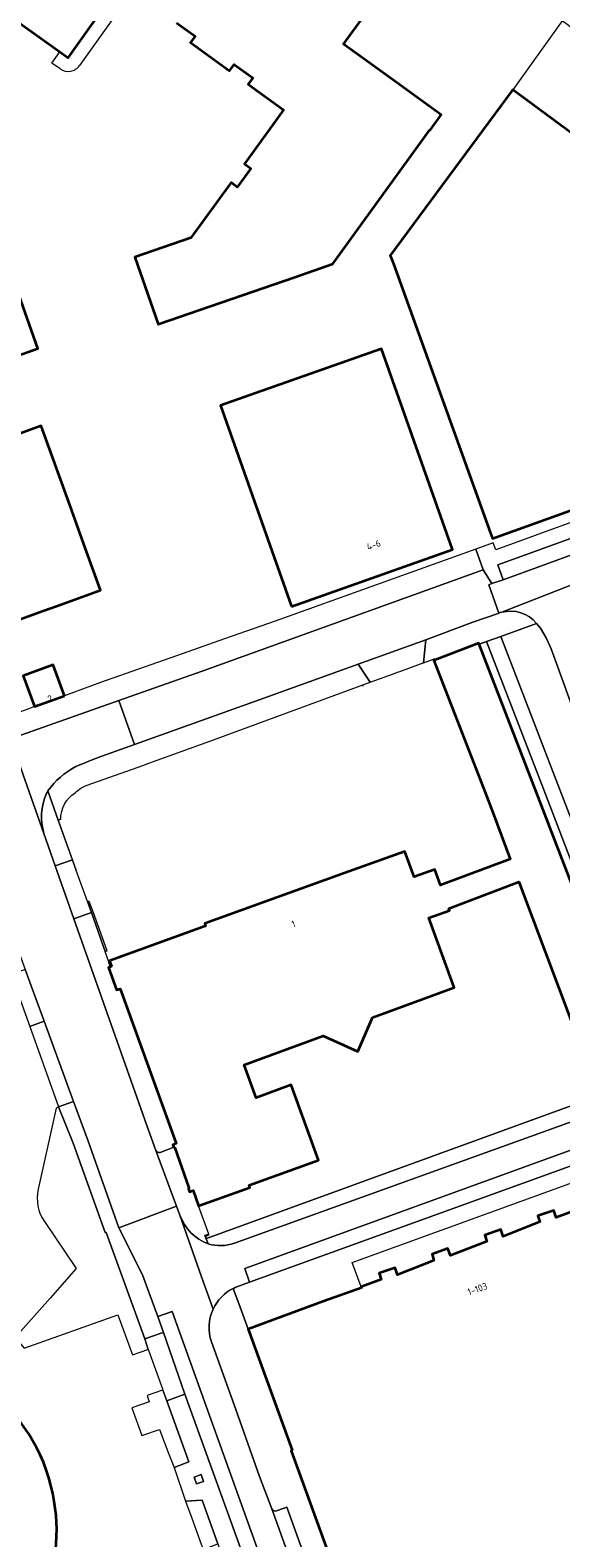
# Model space of a CAD drawing. Extents: x 151587 to 155483, y 462503 to 464608.
# Tile 186 of 236: x 154138 to 154207, y 463403 to 463600. Entities that reach past the tile are written whole.
import ezdxf
from ezdxf.enums import TextEntityAlignment as Align

# ---------------------------------------------------------------- set-up
doc = ezdxf.new("R2010")
doc.units = 0
doc.header["$LTSCALE"] = 0.5
for name, color, linetype, lineweight in [('B-RO-GR-BEPLANTING_CULTUUR_BODEMBEDEKKER-GV', 251, 'CONTINUOUS', 18), ('B-RO-GR-BEPLANTING_CULTUUR_HEESTERS-GV', 251, 'CONTINUOUS', 18), ('B-RO-GR-GROENVOORZIENING-GV', 251, 'CONTINUOUS', 18), ('B-RO-GR-HAAG-GV', 251, 'CONTINUOUS', 13), ('B-RO-IE-TERREINAFSCHEIDING_KUNSTMATIG_HEKWERK-G', 251, 'IE-TERREINAFSCHEIDING-KUNSTMATIG', 18), ('B-RO-IE-TERREINAFSCHEIDING_KUNSTMATIG_MUUR-G', 251, 'IE-TERREINAFSCHEIDING-KUNSTMATIG-DICHT', 18), ('B-RO-OG-BEBOUWING-GV', 6, 'CONTINUOUS', 35), ('B-RO-OG-BEBOUWING-T18', 1, 'CONTINUOUS', 18), ('B-RO-OG-TERREIN_CULTUURSCHEIDING-GV', 251, 'CONTINUOUS', 18), ('B-RO-VH-VERHARDING_ASFALT-GV', 251, 'CONTINUOUS', 18), ('B-RO-VH-VERHARDING_BETONSTRAATSTEEN-GV', 251, 'CONTINUOUS', 18), ('B-RO-VH-VERHARDING_STRAATBAKSTEEN-GV', 251, 'CONTINUOUS', 18), ('B-RO-VH-VERHARDING_TEGEL-GV', 251, 'CONTINUOUS', 18)]:
    doc.layers.add(name, color=color, linetype=linetype, lineweight=lineweight)
doc.styles.add('NLCS-ISO-M200-T18', font='NLCS-ISO.ttf', dxfattribs={"height": 0.36})
doc.linetypes.add('IE-TERREINAFSCHEIDING-KUNSTMATIG', pattern='A,4,[82,NLCS.SHX,S=0.75,R=90,X=0,Y=0],4,-2', length=10)
doc.linetypes.add('IE-TERREINAFSCHEIDING-KUNSTMATIG-DICHT', pattern='A,8,-1,[82,NLCS.SHX,S=0.75,R=90,X=0,Y=0],-1', length=10)

msp = doc.modelspace()

# ---------------------------------------------------------------- linework, layer by layer
at = {"layer": 'B-RO-GR-BEPLANTING_CULTUUR_BODEMBEDEKKER-GV', "flags": 128}
for points in [[(154224.104, 463468.494), (154223.727, 463469.501), (154223.291, 463470.779), (154216.738, 463488.872), (154216.243, 463490.244), (154211.634, 463488.557), (154206.82, 463501.081), (154199.345, 463520.417), (154197.464, 463519.735)], [(154197.464, 463519.735), (154204.954, 463500.36), (154210.114, 463486.936), (154213.748, 463488.266), (154222.766, 463464.458), (154224.146, 463464.937)], [(154139.741, 463443.967), (154143.918, 463437.834), (154140.516, 463433.937), (154135.94, 463428.802), (154137.094, 463427.403), (154149.335, 463431.784), (154151.236, 463426.527), (154153.255, 463427.238), (154153.317, 463427.26), (154152.868, 463428.633), (154147.814, 463442.51), (154147.697, 463442.509), (154143.498, 463454.183), (154141.608, 463458.942), (154141.279, 463458.792), (154138.952, 463448.174)]]:
    msp.add_lwpolyline(points, dxfattribs=at)
at = {"layer": 'B-RO-GR-BEPLANTING_CULTUUR_BODEMBEDEKKER-GV'}
msp.add_lwpolyline([(154138.952, 463448.174, 0.2113262), (154139.741, 463443.967)], format="xyb", dxfattribs=at)
at = {"layer": 'B-RO-GR-BEPLANTING_CULTUUR_BODEMBEDEKKER-GV', "flags": 128}
for points in [[(154156.681, 463411.842), (154158.607, 463412.556), (154155.718, 463420.525), (154155.232, 463421.929), (154155.182, 463421.912), (154153.177, 463421.249), (154153.446, 463420.418), (154151.169, 463419.635), (154152.489, 463416.017), (154154.79, 463416.771), (154156.013, 463413.548)], [(154162.41, 463401.831), (154160.373, 463407.543), (154158.167, 463407.413), (154159.003, 463405.222), (154160.218, 463401.822), (154160.481, 463401.114)]]:
    msp.add_lwpolyline(points, close=True, dxfattribs=at)
at = {"layer": 'B-RO-GR-BEPLANTING_CULTUUR_HEESTERS-GV', "flags": 128}
for points in [[(154224.146, 463464.937), (154222.766, 463464.458), (154221.82, 463464.132), (154221.822, 463464.127), (154212.134, 463460.572), (154209.605, 463459.465), (154160.934, 463441.765), (154160.829, 463442.045), (154161.266, 463442.203), (154161.214, 463442.31), (154160.685, 463442.12), (154161.131, 463441.043)], [(154164.567, 463441.143), (154218.82, 463460.702), (154219.263, 463460.877), (154220.108, 463461.211), (154220.664, 463461.438)]]:
    msp.add_lwpolyline(points, dxfattribs=at)
at = {"layer": 'B-RO-GR-BEPLANTING_CULTUUR_HEESTERS-GV'}
msp.add_lwpolyline([(154161.131, 463441.043, 0.1577435), (154164.567, 463441.143)], format="xyb", dxfattribs=at)
at = {"layer": 'B-RO-GR-GROENVOORZIENING-GV', "flags": 128}
for points in [[(154222.766, 463464.458), (154213.748, 463488.266), (154210.114, 463486.936), (154204.954, 463500.36), (154197.464, 463519.735), (154196.666, 463519.445), (154196.524, 463519.394), (154204.021, 463500), (154209.534, 463485.659), (154213.163, 463486.987), (154221.82, 463464.132)], [(154160.527, 463409.993), (154160.206, 463410.898), (154159.301, 463410.577), (154159.622, 463409.674)]]:
    msp.add_lwpolyline(points, close=True, dxfattribs=at)
at = {"layer": 'B-RO-GR-HAAG-GV', "flags": 128}
msp.add_lwpolyline([(154222.766, 463464.458), (154213.748, 463488.266), (154210.114, 463486.936), (154204.954, 463500.36), (154197.464, 463519.735), (154196.666, 463519.445), (154196.524, 463519.394), (154204.021, 463500), (154209.534, 463485.659), (154213.163, 463486.987), (154221.82, 463464.132)], close=True, dxfattribs=at)
at = {"layer": 'B-RO-IE-TERREINAFSCHEIDING_KUNSTMATIG_HEKWERK-G', "flags": 128}
msp.add_lwpolyline([(154160.934, 463441.765), (154209.605, 463459.465), (154212.134, 463460.572)], dxfattribs=at)
at = {"layer": 'B-RO-IE-TERREINAFSCHEIDING_KUNSTMATIG_MUUR-G', "flags": 128}
for points in [[(154167.302, 463627.247), (154144.345, 463595.005)], [(154141.788, 463594.572), (154140.722, 463595.339), (154141.763, 463596.796)], [(154181.284, 463514.079), (154181.348, 463513.931)], [(154141.877, 463496.518), (154141.56, 463496.405), (154143.856, 463489.953)], [(154145.368, 463485.772), (154147.693, 463479.23)]]:
    msp.add_lwpolyline(points, dxfattribs=at)
at = {"layer": 'B-RO-IE-TERREINAFSCHEIDING_KUNSTMATIG_MUUR-G'}
msp.add_lwpolyline([(154141.788, 463594.572, 0.414803), (154144.346, 463595.005)], format="xyb", dxfattribs=at)
at = {"layer": 'B-RO-OG-BEBOUWING-GV', "flags": 128}
for points in [[(154141.763, 463596.796), (154142.832, 463596.032), (154150.996, 463607.509), (154148.707, 463609.138), (154144.51, 463612.123), (154148.367, 463617.506), (154150.924, 463615.679), (154152.087, 463617.306), (154154.442, 463620.6), (154156.08, 463619.429), (154158.428, 463617.75), (154163.477, 463624.83), (154159.78, 463627.466), (154162.335, 463631.048), (154146.01, 463642.689), (154146.37, 463643.194), (154142.75, 463645.555), (154122.662, 463620.689), (154108.106, 463602.744), (154105.027, 463598.904), (154103.145, 463596.585), (154111.543, 463590.613), (154124.641, 463609.03)], [(154213.376, 463582.627), (154200.905, 463591.83), (154200.848, 463591.752), (154184.921, 463570.197), (154185.325, 463569.079), (154198.025, 463533.912), (154198.278, 463533.207), (154229.034, 463544.261), (154234.808, 463546.336), (154234.804, 463546.347), (154234.555, 463547.041), (154247.24, 463551.594), (154245.79, 463555.571), (154242.073, 463558.353), (154243.598, 463560.324), (154235.227, 463566.501)], [(154130.821, 463580.803), (154128.132, 463579.847), (154127.793, 463579.727), (154127.434, 463579.599), (154127.184, 463579.511), (154126.915, 463579.415), (154126.57, 463579.293), (154126.331, 463579.208), (154125.993, 463579.088), (154124.869, 463578.688), (154114.095, 463574.861), (154122.184, 463552.091), (154138.91, 463558.032)], [(154172.003, 463524.339), (154193.029, 463531.756), (154183.774, 463557.992), (154162.748, 463550.575)], [(154141.327, 463524.379), (154147.084, 463526.455), (154145.087, 463531.994), (154143.104, 463537.494), (154139.347, 463547.913), (154122.783, 463541.941), (154127.436, 463529.037), (154128.495, 463526.1), (154130.52, 463520.483), (154139.586, 463523.752)], [(154142.37, 463512.67), (154140.896, 463516.689), (154136.993, 463515.257), (154138.467, 463511.238)]]:
    msp.add_lwpolyline(points, close=True, dxfattribs=at)
for points in [[(154156.984, 463600.605), (154159.422, 463598.841), (154158.828, 463598.021), (154163.928, 463594.331), (154164.518, 463595.147), (154166.959, 463593.381), (154166.366, 463592.561), (154166.871, 463592.195), (154170.989, 463589.216), (154169.54, 463587.214), (154165.885, 463582.163), (154166.703, 463581.57), (154164.939, 463579.133), (154164.121, 463579.725), (154158.89, 463572.497), (154151.571, 463569.967), (154154.602, 463561.199), (154172.465, 463567.373), (154177.429, 463569.089), (154190.096, 463586.593), (154190.126, 463586.571), (154191.568, 463588.562), (154185.677, 463592.825), (154178.829, 463597.78), (154182.478, 463602.824)], [(154209.534, 463485.659), (154204.021, 463500), (154196.524, 463519.394), (154196.464, 463519.549), (154190.826, 463517.355), (154190.618, 463517.274), (154197.3, 463500), (154198.305, 463497.402), (154200.592, 463491.311), (154191.465, 463487.917), (154190.735, 463489.946), (154188.016, 463488.987), (154186.809, 463492.313), (154179.492, 463489.706), (154160.687, 463482.903), (154160.805, 463482.575), (154160.62, 463482.508), (154148.263, 463478.037), (154148.526, 463477.313), (154148.351, 463477.249), (154148.117, 463477.165), (154149.183, 463474.218), (154149.652, 463474.388), (154156.973, 463454.152), (154156.531, 463453.992), (154156.64, 463453.692), (154156.643, 463453.683), (154156.783, 463453.592), (154158.619, 463448.376), (154158.557, 463448.251), (154158.705, 463447.841), (154159.166, 463448.008), (154159.891, 463446.004), (154166.593, 463448.429), (154166.496, 463448.696), (154175.526, 463451.963), (154171.961, 463461.816), (154167.404, 463460.132), (154165.82, 463464.419), (154176.144, 463468.235), (154180.68, 463466.171), (154182.614, 463470.626), (154193.252, 463474.557), (154189.956, 463483.641), (154192.656, 463484.605), (154192.564, 463484.861), (154201.701, 463488.358), (154212.134, 463460.572)], [(154210.507, 463445.934), (154206.585, 463444.485), (154206.259, 463445.418), (154204.185, 463444.702), (154204.442, 463443.91), (154199.67, 463441.993), (154199.354, 463442.925), (154197.25, 463442.2), (154197.536, 463441.369), (154192.793, 463439.513), (154192.432, 463440.422), (154190.373, 463439.697), (154190.621, 463438.89), (154185.843, 463437), (154185.536, 463437.934), (154183.461, 463437.202), (154183.73, 463436.372), (154181.098, 463435.412), (154181.144, 463435.294), (154176.26, 463433.57), (154166.352, 463429.893), (154172.119, 463414.105), (154171.981, 463414.005), (154181.456, 463387.85)]]:
    msp.add_lwpolyline(points, dxfattribs=at)
at = {"layer": 'B-RO-OG-BEBOUWING-GV'}
for points in [[(154141.044, 463407.362, 0.1839312), (154132.727, 463421.827)], [(154138.956, 463393.28, 0.157497), (154141.044, 463407.362)]]:
    msp.add_lwpolyline(points, format="xyb", dxfattribs=at)
at = {"layer": 'B-RO-OG-TERREIN_CULTUURSCHEIDING-GV', "flags": 128}
msp.add_lwpolyline([(154199.345, 463520.417), (154206.82, 463501.081), (154211.634, 463488.557), (154216.243, 463490.244), (154215.332, 463492.765), (154212.134, 463491.627), (154211.214, 463494.195), (154214.397, 463495.352), (154209.782, 463508.127), (154205.911, 463518.807), (154205.288, 463520.216), (154204.528, 463521.512), (154204.031, 463522.115)], close=True, dxfattribs=at)
at = {"layer": 'B-RO-VH-VERHARDING_ASFALT-GV', "flags": 128}
msp.add_lwpolyline([(154145.368, 463485.772), (154145.881, 463484.328), (154147.692, 463479.232), (154147.932, 463479.318), (154146.106, 463484.408), (154145.607, 463485.799)], close=True, dxfattribs=at)
at = {"layer": 'B-RO-VH-VERHARDING_BETONSTRAATSTEEN-GV', "flags": 128}
for points in [[(154209.709, 463599.083), (154208.019, 463600.384), (154207.363, 463600.859), (154200.905, 463591.83), (154213.376, 463582.627), (154235.227, 463566.501), (154243.598, 463560.324), (154247.514, 463557.435), (154247.9, 463556.328), (154248.069, 463556.386), (154248.287, 463555.76), (154248.123, 463555.702), (154248.98, 463553.28), (154249.176, 463553.351), (154249.776, 463551.761)], [(154143.848, 463503.403), (154146.659, 463504.562), (154151.496, 463506.293), (154149.476, 463512.026), (154135.331, 463507.035), (154139.695, 463494.645)], [(154143.612, 463483.529), (154141.176, 463490.441), (154139.695, 463494.645), (154135.331, 463507.035), (154134.567, 463506.766), (154121.306, 463502.609), (154122.238, 463500), (154123.607, 463496.382)], [(154140.002, 463499.875), (154140.05, 463500), (154140.077, 463500.035)], [(154131.609, 463492.263), (154135.828, 463480.742), (154137.231, 463476.912), (154139.717, 463470.123), (154143.553, 463459.646), (154145.399, 463454.606), (154149.462, 463443.143), (154157.017, 463445.951), (154154.31, 463453.234), (154153.139, 463456.491), (154143.612, 463483.529)], [(154154.31, 463453.234), (154157.017, 463445.951), (154157.453, 463444.777)], [(154161.131, 463441.043), (154160.685, 463442.12), (154161.214, 463442.31), (154159.891, 463446.004), (154159.166, 463448.008), (154158.705, 463447.841), (154158.557, 463448.251), (154158.619, 463448.376), (154156.783, 463453.592), (154156.643, 463453.683), (154156.64, 463453.692), (154154.847, 463452.982)], [(154169.428, 463406.404), (154183.097, 463368.415)], [(154183.367, 463368.989), (154184.796, 463369.503), (154171.415, 463406.641), (154170.194, 463406.188)]]:
    msp.add_lwpolyline(points, dxfattribs=at)
for points in [[(154199.66, 463527.811), (154229.711, 463538.778), (154251.39, 463546.614), (154250.726, 463548.55), (154224.204, 463538.932), (154198.947, 463529.758)], [(154182.306, 463514.446), (154182.891, 463514.662), (154185.327, 463515.545), (154185.841, 463515.732), (154186.149, 463515.843), (154188.851, 463516.823), (154189.26, 463516.971), (154189.554, 463519.986), (154180.713, 463516.793)], [(154143.612, 463483.529), (154145.881, 463484.328), (154145.368, 463485.772), (154143.857, 463489.953), (154143.404, 463491.226), (154141.176, 463490.441)], [(154141.608, 463458.942), (154143.553, 463459.646), (154139.717, 463470.123), (154137.861, 463469.452)], [(154155.311, 463429.449), (154154.869, 463429.333), (154152.868, 463428.633), (154153.317, 463427.26), (154153.346, 463427.172), (154155.174, 463422.09), (154155.232, 463421.929), (154155.718, 463420.525), (154158.086, 463421.422)]]:
    msp.add_lwpolyline(points, close=True, dxfattribs=at)
at = {"layer": 'B-RO-VH-VERHARDING_BETONSTRAATSTEEN-GV'}
for points in [[(154140.204, 463500.221, -0.1230505), (154143.848, 463503.403)], [(154139.695, 463494.645, -0.1787664), (154140.002, 463499.875)], [(154140.077, 463500.035, -0.0160079), (154140.204, 463500.221)], [(154154.847, 463452.982, -0.3280389), (154154.31, 463453.234)], [(154157.453, 463444.777, 0.2191039), (154161.131, 463441.043)], [(154170.194, 463406.188, -0.3603721), (154169.428, 463406.404)]]:
    msp.add_lwpolyline(points, format="xyb", dxfattribs=at)
at = {"layer": 'B-RO-VH-VERHARDING_STRAATBAKSTEEN-GV', "flags": 128}
for points in [[(154250.726, 463548.55), (154249.776, 463551.761), (154249.673, 463551.724), (154234.804, 463546.347), (154234.808, 463546.336), (154229.034, 463544.261), (154229.511, 463542.982), (154198.712, 463531.733), (154198.359, 463532.639), (154196.091, 463531.826), (154197.066, 463529.108), (154198.192, 463527.324), (154199.66, 463527.811), (154198.947, 463529.758), (154224.204, 463538.932)], [(154189.554, 463519.986), (154195.702, 463522.276), (154198.99, 463523.42), (154199.108, 463523.463), (154197.767, 463527.17), (154198.192, 463527.324), (154197.066, 463529.108), (154195.961, 463528.735), (154160.358, 463515.865), (154149.476, 463512.026), (154151.496, 463506.293), (154167.935, 463512.178), (154180.713, 463516.793)], [(154221.169, 463455.798), (154220.464, 463457.648), (154165.917, 463437.845), (154166.512, 463436.026)], [(154154.561, 463431.57), (154155.311, 463429.449), (154158.086, 463421.422), (154178.374, 463365.264), (154178.772, 463364.171), (154180.651, 463364.804), (154156.438, 463432.186)]]:
    msp.add_lwpolyline(points, close=True, dxfattribs=at)
for points in [[(154199.464, 463523.572), (154212.495, 463528.672), (154215.776, 463529.863), (154226.899, 463533.893), (154228.796, 463534.578), (154244.902, 463540.386), (154245.865, 463540.736), (154253.744, 463543.601), (154252.501, 463547.018), (154251.39, 463546.614), (154229.711, 463538.778), (154199.66, 463527.811)], [(154134.064, 463506.728), (154134.567, 463506.766), (154135.331, 463507.035), (154149.476, 463512.026), (154160.358, 463515.865), (154195.961, 463528.735), (154197.066, 463529.108), (154196.091, 463531.826), (154169.87, 463522.422), (154163.258, 463520.089), (154157.76, 463518.15), (154147.067, 463514.378), (154142.37, 463512.67), (154138.467, 463511.238), (154137.605, 463510.92), (154134.695, 463509.846), (154129.443, 463511.304), (154129.298, 463511.696), (154127.789, 463511.165), (154128.296, 463509.799)], [(154199.66, 463527.811), (154198.192, 463527.324), (154197.767, 463527.17), (154199.108, 463523.463)], [(154212.495, 463528.672), (154199.464, 463523.572)], [(154204.031, 463522.115), (154204.528, 463521.512), (154205.288, 463520.216), (154205.911, 463518.807), (154209.782, 463508.127), (154214.397, 463495.352), (154215.332, 463492.765), (154216.243, 463490.244), (154216.738, 463488.872), (154223.291, 463470.779), (154226.527, 463472.024), (154225.886, 463473.775), (154221.485, 463485.94), (154221.051, 463487.155), (154214.782, 463504.475), (154214.328, 463505.767), (154209.946, 463517.838), (154209.095, 463520.165)], [(154219.263, 463460.877), (154218.82, 463460.702), (154164.567, 463441.143)], [(154164.896, 463435.436), (154166.512, 463436.026), (154165.917, 463437.845), (154220.464, 463457.648), (154219.263, 463460.877)], [(154222, 463456.102), (154221.169, 463455.798), (154166.512, 463436.026), (154164.896, 463435.436)], [(154164.406, 463435.219), (154165.123, 463433.257), (154166.352, 463429.893), (154176.26, 463433.57), (154181.144, 463435.294), (154181.098, 463435.412), (154179.929, 463438.613), (154209.303, 463449.272), (154210.347, 463446.378), (154210.507, 463445.934), (154214.868, 463447.545)], [(154160.278, 463436.751), (154157.453, 463444.777), (154157.017, 463445.951), (154149.462, 463443.143), (154152.566, 463436.988), (154153.402, 463434.719), (154154.561, 463431.57), (154156.438, 463432.186), (154180.651, 463364.804), (154183.945, 463366.026), (154183.826, 463366.35), (154183.529, 463367.184), (154183.108, 463368.372), (154183.102, 463368.395), (154183.097, 463368.415), (154169.428, 463406.404), (154167.827, 463410.64), (154164.522, 463420.027), (154161.565, 463428.222)], [(154157.453, 463444.777), (154160.278, 463436.751), (154161.77, 463432.506)], [(154161.77, 463432.506), (154160.278, 463436.751)], [(154165.123, 463433.257), (154164.406, 463435.219)], [(154181.456, 463387.85), (154171.981, 463414.005), (154172.119, 463414.105), (154166.352, 463429.893), (154165.123, 463433.257)], [(154161.565, 463428.222), (154164.522, 463420.027), (154167.827, 463410.64), (154169.428, 463406.404)], [(154170.194, 463406.188), (154171.415, 463406.641), (154184.796, 463369.503), (154183.367, 463368.989)]]:
    msp.add_lwpolyline(points, dxfattribs=at)
at = {"layer": 'B-RO-VH-VERHARDING_STRAATBAKSTEEN-GV'}
for points in [[(154199.108, 463523.463, -0.0195503), (154199.464, 463523.572)], [(154199.464, 463523.572, -0.2888239), (154204.031, 463522.115)], [(154161.131, 463441.043, -0.2191039), (154157.453, 463444.777)], [(154164.567, 463441.143, -0.1577435), (154161.131, 463441.043)], [(154164.406, 463435.219, 0.1703119), (154161.77, 463432.506)], [(154161.77, 463432.506, -0.1703119), (154164.406, 463435.219)], [(154164.406, 463435.219, -0.0233018), (154164.896, 463435.436)], [(154164.896, 463435.436, 0.0233018), (154164.406, 463435.219)], [(154161.77, 463432.506, 0.1949118), (154161.565, 463428.222)], [(154161.565, 463428.222, -0.1949118), (154161.77, 463432.506)], [(154169.428, 463406.404, 0.3603721), (154170.194, 463406.188)]]:
    msp.add_lwpolyline(points, format="xyb", dxfattribs=at)
at = {"layer": 'B-RO-VH-VERHARDING_TEGEL-GV', "flags": 128}
for points in [[(154199.108, 463523.463), (154198.99, 463523.42), (154195.702, 463522.276), (154189.554, 463519.986), (154189.26, 463516.971), (154190.764, 463517.515), (154190.826, 463517.355), (154196.464, 463519.549), (154196.524, 463519.394), (154196.666, 463519.445), (154197.464, 463519.735)], [(154197.464, 463519.735), (154199.345, 463520.417), (154204.031, 463522.115)], [(154152.909, 463503.679), (154161.834, 463506.89), (154182.306, 463514.446), (154180.713, 463516.793), (154167.935, 463512.178), (154151.496, 463506.293), (154146.659, 463504.562), (154143.848, 463503.403)], [(154143.751, 463499.999), (154143.96, 463500.132), (154144.527, 463500.577), (154145.212, 463500.932), (154152.722, 463503.612), (154152.909, 463503.679)], [(154140.077, 463500.035), (154140.05, 463500), (154140.002, 463499.875)], [(154140.204, 463500.221), (154141.56, 463496.405), (154141.877, 463496.518)], [(154141.56, 463496.405), (154140.204, 463500.221)], [(154139.695, 463494.645), (154141.176, 463490.441), (154143.404, 463491.226), (154141.56, 463496.405)], [(154154.847, 463452.982), (154156.64, 463453.692), (154156.531, 463453.992), (154156.973, 463454.152), (154149.652, 463474.388), (154149.183, 463474.218), (154148.117, 463477.165), (154148.351, 463477.249), (154148.069, 463478.097), (154147.692, 463479.232), (154145.881, 463484.328), (154143.612, 463483.529), (154153.139, 463456.491), (154154.31, 463453.234)]]:
    msp.add_lwpolyline(points, dxfattribs=at)
at = {"layer": 'B-RO-VH-VERHARDING_TEGEL-GV'}
for points in [[(154199.464, 463523.572, 0.0195503), (154199.108, 463523.463)], [(154204.031, 463522.115, 0.2888239), (154199.464, 463523.572)], [(154143.848, 463503.403, 0.1230505), (154140.204, 463500.221)], [(154140.002, 463499.875, 0.1787664), (154139.695, 463494.645)], [(154140.204, 463500.221, 0.0160079), (154140.077, 463500.035)], [(154141.877, 463496.518, -0.2486338), (154143.751, 463499.999)], [(154154.31, 463453.234, 0.3280389), (154154.847, 463452.982)]]:
    msp.add_lwpolyline(points, format="xyb", dxfattribs=at)
at = {"layer": 'B-RO-VH-VERHARDING_TEGEL-GV', "flags": 128}
for points in [[(154139.717, 463470.123), (154137.231, 463476.912), (154135.409, 463476.251), (154137.861, 463469.452)], [(154141.608, 463458.942), (154143.498, 463454.183), (154147.697, 463442.509), (154147.814, 463442.51), (154152.868, 463428.633), (154154.869, 463429.333), (154155.311, 463429.449), (154154.561, 463431.57), (154153.402, 463434.719), (154152.566, 463436.988), (154149.462, 463443.143), (154145.399, 463454.606), (154143.553, 463459.646)], [(154162.41, 463401.831), (154164.042, 463396.981), (154176.579, 463362.686), (154176.545, 463356.743), (154179.111, 463357.385), (154179.121, 463360.172), (154179.138, 463363.1), (154179.093, 463363.222), (154178.792, 463364.115), (154178.772, 463364.171), (154178.374, 463365.264), (154158.086, 463421.422), (154155.718, 463420.525), (154158.607, 463412.556), (154156.681, 463411.842), (154158.167, 463407.413), (154160.373, 463407.543)], [(154160.527, 463409.993), (154159.622, 463409.674), (154159.301, 463410.577), (154160.206, 463410.898)]]:
    msp.add_lwpolyline(points, close=True, dxfattribs=at)

# ---------------------------------------------------------------- texts
at = {"layer": 'B-RO-OG-BEBOUWING-T18', "style": 'NLCS-ISO-M200-T18'}
for s, rotation, p in [('4-6', 19.4, (154182.739, 463532.368)), ('2', 20.1, (154140.487, 463512.278)), ('1', 19.9, (154172.28, 463482.843)), ('1-103', 19.4, (154196.291, 463435.149))]:
    msp.add_text(s, height=0.9, rotation=rotation, dxfattribs=at).set_placement(p, align=Align.MIDDLE)

doc.saveas('drawing.dxf')
